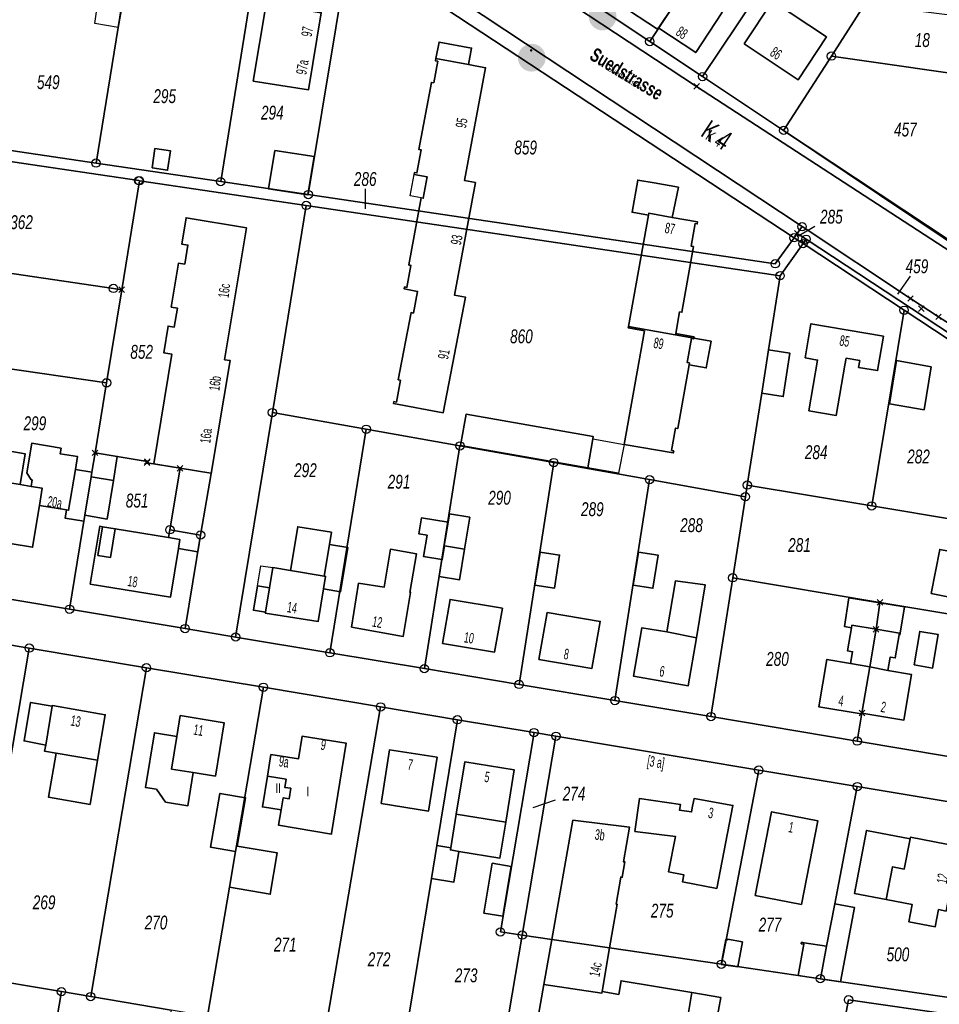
# Model space of a CAD drawing. Header units: metres. Extents: x 339653 to 341672, y 5744753 to 5747397.
# Tile 30 of 256: x 340454 to 340619, y 5745157 to 5745334. Entities that reach past the tile are written whole.
import ezdxf

# ---------------------------------------------------------------- set-up
doc = ezdxf.new("R2010")
doc.units = ezdxf.units.M
doc.header["$LTSCALE"] = 0.03
doc.header["$PDMODE"] = 3
doc.header["$PDSIZE"] = 0.5
for name, color, linetype, lineweight in [('B-Gebäude', 15, 'Continuous', 35), ('Flurstücke_Grenzpunkte', 7, 'Continuous', 25), ('Lagebezeichnungen', 7, 'Continuous', 25), ('Netzpunkte', 7, 'Continuous', 25), ('Siedlung', 7, 'Continuous', 25), ('Siedlungsflächen - Bauwerke u. Einrichtungen', 7, 'Continuous', 25), ('Vegetation', 7, 'Continuous', 25), ('Verkehr', 7, 'Continuous', 25)]:
    doc.layers.add(name, color=color, linetype=linetype, lineweight=lineweight)
doc.layers.add('UMRINGE_FLURSTUECKSABGRENZUNGEN', color=7, linetype='Continuous')
doc.styles.add('Flurstücksnummer - K 10 700', font='ariali.ttf', dxfattribs={"width": 0.7})
doc.styles.add('Hausnummern NRW', font='arial.ttf', dxfattribs={"width": 0.595})
doc.styles.add('Legende und Ausgabekopf - N 8', font='arial.ttf', dxfattribs={"width": 0.7})
doc.styles.add('Name - Bauwerken u. Einrichtungen - F 10', font='arialbd.ttf', dxfattribs={"width": 0.7})
doc.styles.add('Plätze_ Anlagen_ Bahnhof - N 14', font='arial.ttf', dxfattribs={"width": 0.7})
doc.styles.add('Sonstiger Text_ Bezeichnung - N 7 380', font='arial.ttf', dxfattribs={"width": 0.7})
doc.styles.add('Textart 8113', font='arial.ttf', dxfattribs={"width": 0.7})

# ---------------------------------------------------------------- blocks, each defined once
blk = doc.blocks.new('Grenzpunkt. Abmarkung nach Quellenlage nicht zu spezifizieren')
at = {"lineweight": -2}
blk.add_hatch(color=256, dxfattribs=at).paths.add_polyline_path([(0, 0.165, -1), (0, -0.165, -1)], flags=0)
blk.add_point((0, 0), dxfattribs=at)
blk = doc.blocks.new('Grenzpunkt mit Abmarkung (Marke)')
at = {"lineweight": -2}
blk.add_circle((0, 0), 0.499, dxfattribs=at)
blk = doc.blocks.new('Fußweg')
for points in [[(0, 0.5, -1), (0, -0.5, -1)], [(-0.026, 0.178), (-0.008, 0.19), (0.01, 0.2), (0.022, 0.204), (0.028, 0.204), (0.038, 0.2), (0.046, 0.19), (0.168, 0.07), (0.174, 0.064), (0.178, 0.056), (0.178, -0.004), (0.176, -0.01), (0.174, -0.014), (0.172, -0.016), (0.168, -0.018), (0.16, -0.022), (0.152, -0.024), (0.142, -0.022), (0.134, -0.018), (0.13, -0.016), (0.128, -0.014), (0.126, -0.01), (0.126, -0.004), (0.126, 0.038), (0.082, 0.082), (0.064, 0.03), (0.078, -0.008), (0.092, -0.044), (0.104, -0.08), (0.118, -0.116), (0.13, -0.152), (0.142, -0.188), (0.158, -0.224), (0.172, -0.262), (0.174, -0.27), (0.174, -0.278), (0.174, -0.286), (0.172, -0.292), (0.168, -0.298), (0.164, -0.302), (0.16, -0.306), (0.154, -0.31), (0.148, -0.312), (0.14, -0.312), (0.132, -0.312), (0.126, -0.308), (0.122, -0.306), (0.116, -0.3), (0.112, -0.294), (0.106, -0.286), (0.01, -0.034), (-0.02, -0.1), (-0.05, -0.162), (-0.08, -0.226), (-0.112, -0.29), (-0.116, -0.296), (-0.122, -0.302), (-0.128, -0.308), (-0.134, -0.31), (-0.142, -0.31), (-0.148, -0.31), (-0.154, -0.308), (-0.158, -0.306), (-0.164, -0.302), (-0.17, -0.298), (-0.174, -0.292), (-0.176, -0.286), (-0.178, -0.28), (-0.178, -0.274), (-0.176, -0.264), (-0.034, 0.024), (-0.048, 0.07), (-0.124, -0.016), (-0.134, -0.022), (-0.144, -0.022), (-0.154, -0.02), (-0.16, -0.014), (-0.166, -0.006), (-0.168, 0.004), (-0.168, 0.014), (-0.16, 0.024)], [(-0.021, 0.312, -1), (-0.021, 0.218, -1)]]:
    blk.add_hatch(color=256).paths.add_polyline_path(points, flags=0)

msp = doc.modelspace()

# ---------------------------------------------------------------- linework, layer by layer
at = {"layer": 'B-Gebäude'}
for points in [[(340573.529, 5745340.082), (340568.786, 5745332.882), (340568.712, 5745332.93), (340568.646, 5745332.829), (340568.518, 5745332.633), (340561.772, 5745337.076), (340564.843, 5745341.739), (340564.005, 5745342.291), (340571.232, 5745353.243), (340572.042, 5745354.47), (340574.107, 5745353.104), (340573.344, 5745351.848), (340577.143, 5745349.337), (340574.963, 5745346.038), (340572.182, 5745341.831), (340573.9, 5745340.695), (340573.504, 5745340.098)], [(340580.09, 5745335.526), (340575.394, 5745328.401), (340568.763, 5745332.77), (340568.821, 5745332.859), (340568.786, 5745332.882), (340573.529, 5745340.082), (340575.443, 5745338.821), (340579.023, 5745336.465), (340580.198, 5745335.691)], [(340498.303, 5745337.137), (340503.361, 5745336.32), (340508.094, 5745335.555), (340505.78, 5745321.692), (340495.868, 5745323.286), (340498.173, 5745337.159)], [(340584.079, 5745329.966), (340589.18, 5745337.661), (340598.909, 5745331.21), (340593.808, 5745323.516)], [(340528.708, 5745327.337), (340529.256, 5745330.284), (340535.121, 5745329.194), (340534.573, 5745326.247)], [(340528.708, 5745327.337), (340534.573, 5745326.247), (340537.618, 5745325.681), (340533.841, 5745305.373), (340535.798, 5745305.009), (340532.035, 5745284.785), (340534.003, 5745284.419), (340529.992, 5745263.616), (340521.092, 5745265.287), (340521.158, 5745265.634), (340521.584, 5745265.553), (340522.332, 5745269.481), (340521.921, 5745269.559), (340524.233, 5745281.634), (340524.657, 5745281.553), (340525.397, 5745285.44), (340523.014, 5745285.893), (340523.08, 5745286.246), (340523.473, 5745286.172), (340524.211, 5745290.129), (340523.805, 5745290.205), (340526.045, 5745302.262), (340526.408, 5745302.194), (340527.127, 5745306.045), (340524.772, 5745306.484), (340524.837, 5745306.831), (340525.279, 5745306.748), (340526.059, 5745310.896), (340525.624, 5745310.978), (340527.9, 5745323.038), (340528.298, 5745322.962), (340529.032, 5745326.836), (340528.629, 5745326.912)], [(340477.672, 5745307.653), (340478.195, 5745311.171), (340480.983, 5745310.756), (340480.459, 5745307.238)], [(340498.614, 5745303.89), (340499.752, 5745310.776), (340506.808, 5745309.723), (340505.649, 5745302.846)], [(340566.947, 5745299.505), (340566.885, 5745299.154), (340563.947, 5745299.678), (340564.985, 5745305.485), (340567.906, 5745304.963), (340572.288, 5745304.179), (340571.153, 5745298.753)], [(340563.31, 5745279.135), (340566.885, 5745299.154), (340566.947, 5745299.505), (340571.153, 5745298.753), (340575.74, 5745297.934), (340575.676, 5745297.574), (340575.286, 5745297.643), (340574.574, 5745293.597), (340574.977, 5745293.526), (340572.902, 5745281.699), (340572.503, 5745281.769), (340571.813, 5745277.858), (340575.092, 5745277.279), (340575.05, 5745277.038)], [(340482.707, 5745253.651), (340477.971, 5745254.432), (340481.227, 5745274.187), (340479.769, 5745274.428), (340480.557, 5745279.208), (340481.675, 5745279.024), (340482.241, 5745282.454), (340481.131, 5745282.637), (340482.435, 5745290.542), (340483.554, 5745290.358), (340484.12, 5745293.787), (340483.009, 5745293.971), (340483.787, 5745298.686), (340494.643, 5745296.896), (340490.728, 5745273.16), (340491.706, 5745273.045), (340488.314, 5745252.728), (340488.252, 5745252.738)], [(340595.043, 5745273.492), (340596.095, 5745279.632), (340609.141, 5745277.396), (340608.086, 5745271.212), (340604.657, 5745271.797), (340604.866, 5745273.019), (340602.408, 5745273.439), (340602.197, 5745272.204), (340600.65, 5745263.162), (340595.726, 5745264.004), (340597.285, 5745273.108)], [(340574.192, 5745272.249), (340572.154, 5745260.791), (340571.762, 5745260.861), (340571.055, 5745256.843), (340571.433, 5745256.777), (340571.368, 5745256.406), (340562.503, 5745257.937), (340566.173, 5745278.357), (340563.264, 5745278.879), (340563.31, 5745279.135), (340575.05, 5745277.038), (340575.027, 5745276.912), (340574.651, 5745276.979), (340573.876, 5745272.65), (340574.252, 5745272.583)], [(340574.192, 5745272.249), (340574.252, 5745272.583), (340573.876, 5745272.65), (340574.651, 5745276.979), (340575.027, 5745276.912), (340575.05, 5745277.038), (340578.147, 5745276.485), (340577.291, 5745271.695)], [(340587.253, 5745267.139), (340588.475, 5745274.935), (340592.334, 5745274.33), (340591.112, 5745266.534)], [(340610.225, 5745265.232), (340611.475, 5745273.001), (340617.704, 5745271.877), (340616.424, 5745264.156)], [(340533.106, 5745257.755), (340534.114, 5745263.347), (340556.977, 5745259.343), (340556.904, 5745258.931), (340555.984, 5745253.75)], [(340455.923, 5745250.377), (340456.118, 5745251.559), (340455.963, 5745251.585), (340455.183, 5745252.844), (340456.065, 5745258.134), (340461.319, 5745257.258), (340461.153, 5745256.266), (340464.281, 5745255.746), (340463.898, 5745253.442), (340462.679, 5745246.111), (340462.304, 5745246.173), (340457.445, 5745246.978), (340457.952, 5745250.041)], [(340446.386, 5745251.952), (340446.58, 5745253.164), (340447.281, 5745257.535), (340454.879, 5745256.213), (340453.969, 5745250.7), (340449.476, 5745251.443)], [(340467.439, 5745256.417), (340471.437, 5745255.764), (340470.735, 5745251.468), (340469.597, 5745244.508), (340465.612, 5745245.216), (340466.738, 5745252.121), (340466.873, 5745252.949)], [(340467.439, 5745256.417), (340471.437, 5745255.764), (340470.735, 5745251.468), (340466.738, 5745252.121), (340466.873, 5745252.949)], [(340466.738, 5745252.121), (340465.612, 5745245.216), (340465.395, 5745244.128), (340462.056, 5745244.683), (340462.304, 5745246.173), (340462.679, 5745246.111), (340463.898, 5745253.442), (340466.873, 5745252.949)], [(340480.888, 5745242.59), (340482.707, 5745253.651), (340488.252, 5745252.738), (340488.314, 5745252.728), (340486.401, 5745241.639)], [(340457.952, 5745250.041), (340457.445, 5745246.978), (340456.196, 5745239.436), (340447.721, 5745240.839), (340449.476, 5745251.443), (340453.969, 5745250.7), (340455.923, 5745250.377)], [(340530.924, 5745243.977), (340529.787, 5745237.216), (340526.477, 5745237.757), (340527.103, 5745241.59), (340525.638, 5745241.83), (340526.118, 5745244.763)], [(340529.787, 5745237.216), (340530.924, 5745243.977), (340531.162, 5745245.431), (340534.778, 5745244.841), (340533.845, 5745239.118), (340532.945, 5745233.6), (340529.289, 5745234.199)], [(340531.162, 5745245.431), (340534.778, 5745244.841), (340533.845, 5745239.118), (340530.244, 5745239.702), (340529.843, 5745237.206), (340529.787, 5745237.216), (340530.924, 5745243.977)], [(340482.68, 5745240.837), (340482.413, 5745239.205), (340480.973, 5745230.458), (340466.58, 5745232.827), (340468.292, 5745243.225), (340468.795, 5745243.142), (340471.049, 5745242.767), (340480.65, 5745241.174)], [(340468.795, 5745243.142), (340471.049, 5745242.767), (340470.19, 5745237.589), (340467.935, 5745237.964)], [(340480.65, 5745241.174), (340480.888, 5745242.59), (340486.401, 5745241.639), (340485.92, 5745238.639), (340482.413, 5745239.205), (340482.68, 5745240.837)], [(340502.568, 5745235.243), (340503.878, 5745243.141), (340509.921, 5745242.139), (340509.557, 5745239.947), (340508.61, 5745234.241)], [(340508.485, 5745231.958), (340508.858, 5745234.2), (340508.61, 5745234.241), (340509.557, 5745239.947), (340512.875, 5745239.395), (340511.554, 5745231.448)], [(340513.521, 5745225.049), (340514.802, 5745232.981), (340519.367, 5745232.243), (340520.519, 5745239.098), (340525.188, 5745238.261), (340524.025, 5745231.329), (340524.154, 5745231.308), (340522.835, 5745223.398)], [(340617.705, 5745231.1), (340619.264, 5745239.054), (340627.653, 5745237.409), (340626.094, 5745229.455)], [(340546.491, 5745232.623), (340547.43, 5745238.576), (340550.921, 5745238.025), (340549.982, 5745232.072)], [(340564.169, 5745232.642), (340565.108, 5745238.577), (340568.653, 5745238.016), (340567.714, 5745232.082)], [(340508.858, 5745234.2), (340508.485, 5745231.958), (340507.506, 5745226.071), (340498.024, 5745227.616), (340498.046, 5745227.752), (340498.776, 5745232.153), (340499.376, 5745235.773), (340502.568, 5745235.243), (340508.61, 5745234.241)], [(340570.219, 5745224.217), (340571.782, 5745233.418), (340577.098, 5745232.661), (340575.51, 5745223.179)], [(340498.046, 5745227.752), (340495.891, 5745228.109), (340496.621, 5745232.51), (340498.776, 5745232.153)], [(340529.886, 5745222.163), (340531.245, 5745230.062), (340540.641, 5745228.489), (340539.234, 5745220.604)], [(340603.379, 5745224.961), (340602.148, 5745225.168), (340602.888, 5745230.375), (340608.487, 5745229.467), (340607.808, 5745224.697), (340603.458, 5745225.429)], [(340607.808, 5745224.697), (340608.487, 5745229.467), (340612.914, 5745228.738), (340612.076, 5745223.65), (340611.96, 5745223.67), (340612.014, 5745223.99)], [(340547.191, 5745219.27), (340548.674, 5745227.688), (340558.229, 5745226.107), (340556.749, 5745217.65)], [(340570.219, 5745224.217), (340575.51, 5745223.179), (340574.06, 5745214.529), (340564.239, 5745216.236), (340565.725, 5745224.981)], [(340603.236, 5745218.545), (340603.589, 5745220.649), (340602.681, 5745220.802), (340603.379, 5745224.961), (340603.458, 5745225.429), (340607.808, 5745224.697), (340606.676, 5745217.967)], [(340606.676, 5745217.967), (340607.808, 5745224.697), (340612.014, 5745223.99), (340611.96, 5745223.67), (340611.267, 5745219.546), (340610.347, 5745219.701), (340609.937, 5745217.261)], [(340614.634, 5745218.288), (340615.647, 5745224.312), (340618.976, 5745223.752), (340617.963, 5745217.728)], [(340605.273, 5745209.621), (340605.184, 5745209.636), (340605.156, 5745209.473), (340597.536, 5745210.722), (340598.972, 5745219.262), (340603.236, 5745218.545), (340606.676, 5745217.967)], [(340605.273, 5745209.621), (340606.676, 5745217.967), (340609.937, 5745217.261), (340614.204, 5745216.544), (340612.827, 5745208.351)], [(340459.736, 5745210.847), (340458.557, 5745203.864), (340454.67, 5745204.614), (340455.846, 5745211.535)], [(340460.415, 5745202.416), (340458.371, 5745202.76), (340458.557, 5745203.864), (340459.736, 5745210.847), (340459.757, 5745210.976), (340469.261, 5745209.312), (340467.88, 5745201.158)], [(340485.089, 5745198.927), (340481.175, 5745199.564), (340482.129, 5745205.427), (340482.74, 5745209.181), (340490.637, 5745207.896), (340489.074, 5745198.279)], [(340481.175, 5745199.564), (340485.089, 5745198.927), (340484.119, 5745192.966), (340480.124, 5745193.615), (340478.466, 5745195.949), (340476.498, 5745196.269), (340478.095, 5745206.084), (340482.129, 5745205.427)], [(340498.406, 5745198.266), (340499.028, 5745202.157), (340504.008, 5745201.415), (340504.671, 5745205.471), (340512.573, 5745204.198), (340509.958, 5745187.966), (340509.947, 5745187.866), (340500.416, 5745189.453), (340500.884, 5745192.209), (340497.52, 5745192.752)], [(340460.415, 5745202.416), (340467.88, 5745201.158), (340466.53, 5745193.183), (340459.079, 5745194.477)], [(340518.858, 5745193.349), (340520.384, 5745203.029), (340528.898, 5745201.686), (340527.372, 5745192.006)], [(340541.256, 5745190), (340532.354, 5745191.452), (340533.885, 5745200.842), (340542.788, 5745199.39)], [(340498.406, 5745198.266), (340501.761, 5745197.714), (340501.531, 5745196.262), (340502.608, 5745196.091), (340502.327, 5745194.212), (340501.254, 5745194.394), (340500.884, 5745192.209), (340497.52, 5745192.752)], [(340492.856, 5745185.731), (340492.684, 5745184.716), (340488.2, 5745185.48), (340489.861, 5745195.185), (340494.485, 5745194.39), (340492.985, 5745185.709)], [(340564.439, 5745188.347), (340565.306, 5745194.282), (340572.629, 5745193.212), (340572.476, 5745192.164), (340574.654, 5745191.846), (340574.839, 5745192.878), (340575.086, 5745194.261), (340582.07, 5745193.01), (340579.164, 5745178.082), (340572.995, 5745179.282), (340573.239, 5745180.537), (340570.507, 5745181.068), (340571.745, 5745187.436)], [(340532.83, 5745184.758), (340531.303, 5745185.007), (340531.368, 5745185.405), (340532.354, 5745191.452), (340541.256, 5745190), (340540.204, 5745183.554)], [(340586.08, 5745176.835), (340589.014, 5745191.869), (340597.329, 5745190.247), (340594.395, 5745175.212)], [(340559.91, 5745167.395), (340549.525, 5745168.913), (340553.334, 5745190.358), (340563.485, 5745189.11), (340562.392, 5745182.901), (340562.658, 5745182.854), (340562.177, 5745180.097), (340561.904, 5745180.144), (340561.067, 5745175.264), (340561.253, 5745175.232)], [(340610.776, 5745181.974), (340609.643, 5745176.082), (340603.91, 5745177.184), (340606.091, 5745188.527), (340613.919, 5745187.022), (340612.871, 5745181.571)], [(340609.643, 5745176.082), (340610.776, 5745181.974), (340612.871, 5745181.571), (340613.919, 5745187.022), (340613.974, 5745187.304), (340622.625, 5745185.646), (340620.396, 5745174.017), (340619.036, 5745174.278), (340618.444, 5745171.199), (340613.707, 5745172.109), (340614.298, 5745175.187)], [(340491.596, 5745178.302), (340492.684, 5745184.716), (340492.856, 5745185.731), (340492.985, 5745185.709), (340500.181, 5745184.471), (340498.911, 5745177.055)], [(340527.902, 5745179.897), (340528.87, 5745185.814), (340531.368, 5745185.405), (340531.303, 5745185.007), (340532.83, 5745184.758), (340531.929, 5745179.239)], [(340537.337, 5745173.666), (340538.823, 5745182.62), (340542.204, 5745182.059), (340540.716, 5745173.105)], [(340597.787, 5745161.824), (340597.794, 5745161.86), (340598.918, 5745167.708), (340600.382, 5745175.326), (340603.961, 5745174.638), (340601.396, 5745161.282)], [(340558.52, 5745159.283), (340548.086, 5745160.811), (340549.525, 5745168.913), (340559.91, 5745167.395), (340558.562, 5745159.527)], [(340579.967, 5745164.405), (340580.792, 5745168.878), (340581.106, 5745168.82), (340581.131, 5745168.958), (340583.8, 5745168.473), (340582.986, 5745163.993)], [(340597.794, 5745161.86), (340597.787, 5745161.824), (340593.826, 5745162.428), (340594.839, 5745168.061), (340594.367, 5745168.146), (340594.416, 5745168.418), (340594.894, 5745168.312), (340598.918, 5745167.708)], [(340555.649, 5745145.932), (340556.151, 5745148.93), (340546.27, 5745150.585), (340548.086, 5745160.811), (340558.52, 5745159.283), (340558.562, 5745159.527), (340561.553, 5745159.015), (340561.975, 5745161.498), (340574.685, 5745159.349), (340573.533, 5745152.525), (340572.471, 5745146.222), (340562.979, 5745147.817), (340562.452, 5745144.791), (340556.084, 5745145.859)], [(340578.648, 5745151.662), (340573.533, 5745152.525), (340574.685, 5745159.349), (340579.926, 5745158.464)]]:
    msp.add_lwpolyline(points, close=True, dxfattribs=at)
for points in [[(340447.281, 5745257.535), (340454.879, 5745256.213)], [(340453.969, 5745250.7), (340454.879, 5745256.213)], [(340470.735, 5745251.468), (340471.437, 5745255.764)], [(340533.845, 5745239.118), (340534.778, 5745244.841)], [(340468.795, 5745243.142), (340471.049, 5745242.767)]]:
    msp.add_lwpolyline(points, dxfattribs=at)
at = {"layer": 'Flurstücke_Grenzpunkte', "color": 83}
for p, q in [((340515.984, 5745303.881), (340515.973, 5745300.301)), ((340596.782, 5745297.105), (340593.652, 5745295.273)), ((340613.921, 5745288.184), (340611.643, 5745284.952)), ((340550.114, 5745193.969), (340546.105, 5745192.594))]:
    msp.add_line(p, q, dxfattribs=at)
for points in [[(340455.625, 5745385.539), (340445.362, 5745391.934), (340448.95, 5745390.144), (340453.36, 5745387.749), (340459.479, 5745384.315), (340465.567, 5745380.831), (340471.61, 5745377.261), (340478.499, 5745373.141), (340483.64, 5745369.982), (340491.329, 5745365.257), (340494.731, 5745363.133), (340498.955, 5745360.439), (340594.507, 5745297.101), (340593.631, 5745295.888), (340593.065, 5745295.103), (340513.137, 5745347.732), (340498.445, 5745357.406), (340477.778, 5745371.238)], [(340446.164, 5745311.7), (340449.246, 5745330.444), (340452.328, 5745349.188), (340457.849, 5745382.763), (340477.778, 5745371.238), (340471.567, 5745332.928), (340467.609, 5745308.519)], [(340467.609, 5745308.519), (340471.567, 5745332.928), (340477.778, 5745371.238), (340498.445, 5745357.406), (340490.013, 5745305.196)], [(340567.135, 5745330.377), (340556.94, 5745337.138), (340569.516, 5745356.141), (340573.685, 5745362.44), (340574.775, 5745364.088), (340584.991, 5745357.362), (340583.949, 5745355.787)], [(340490.013, 5745305.196), (340498.445, 5745357.406), (340513.137, 5745347.732), (340505.763, 5745302.86)], [(340576.633, 5745324.079), (340567.135, 5745330.377), (340583.949, 5745355.787), (340593.52, 5745349.464), (340590.905, 5745345.533), (340586.136, 5745338.364)], [(340599.786, 5745327.775), (340591.198, 5745314.409), (340576.633, 5745324.079), (340586.136, 5745338.364), (340590.905, 5745345.533), (340593.52, 5745349.464), (340596.893, 5745354.534), (340610.198, 5745352.877), (340615.502, 5745352.217), (340605.799, 5745337.132)], [(340589.679, 5745290.414), (340505.763, 5745302.86), (340513.137, 5745347.732), (340593.065, 5745295.103)], [(340599.786, 5745327.775), (340605.799, 5745337.132), (340628.18, 5745334.313), (340635.632, 5745333.374), (340654.237, 5745331.03), (340652.438, 5745320.241), (340647.308, 5745320.975), (340638.059, 5745322.298), (340635.744, 5745322.63), (340629.675, 5745323.498), (340629.521, 5745323.52)], [(340591.198, 5745314.409), (340599.786, 5745327.775), (340629.521, 5745323.52), (340627.408, 5745305.742), (340626.316, 5745296.547), (340625.715, 5745291.491)], [(340475.277, 5745305.367), (340419.258, 5745313.669), (340419.549, 5745315.647), (340446.164, 5745311.7), (340467.609, 5745308.519), (340490.013, 5745305.196), (340505.763, 5745302.86), (340589.679, 5745290.414), (340593.065, 5745295.103), (340594.676, 5745294.042), (340590.567, 5745288.281), (340505.39, 5745300.904), (340475.419, 5745305.346)], [(340470.741, 5745285.983), (340415.108, 5745294.198), (340416.769, 5745304.488), (340418.275, 5745313.815), (340419.258, 5745313.669), (340475.277, 5745305.367), (340475.419, 5745305.346), (340472.225, 5745285.764)], [(340591.198, 5745314.409), (340625.715, 5745291.491), (340625.683, 5745291.223)], [(340476.809, 5745254.86), (340467.439, 5745256.417), (340469.493, 5745269.011), (340472.225, 5745285.764), (340475.419, 5745305.346), (340505.39, 5745300.904), (340499.302, 5745263.671), (340492.7, 5745223.298), (340483.61, 5745224.819), (340486.401, 5745241.639), (340480.888, 5745242.59), (340482.707, 5745253.651), (340476.774, 5745254.643)], [(340516.164, 5745260.67), (340499.302, 5745263.671), (340505.39, 5745300.904), (340590.567, 5745288.281), (340588.475, 5745274.935), (340587.253, 5745267.139), (340584.664, 5745250.621), (340584.337, 5745248.533), (340567.099, 5745251.602), (340549.88, 5745254.667), (340533.026, 5745257.668)], [(340593.631, 5745295.888), (340594.507, 5745297.101), (340614.004, 5745284.177), (340619.037, 5745280.874), (340624.111, 5745277.63), (340630.945, 5745273.419), (340642.567, 5745266.55), (340642.925, 5745264.463), (340642.766, 5745263.53), (340595.238, 5745294.83)], [(340594.676, 5745294.042), (340593.065, 5745295.103), (340593.631, 5745295.888), (340595.238, 5745294.83)], [(340412.396, 5745277.403), (340415.108, 5745294.198), (340470.741, 5745285.983), (340472.225, 5745285.764), (340469.493, 5745269.011), (340449.585, 5745271.914)], [(340584.664, 5745250.621), (340587.253, 5745267.139), (340588.475, 5745274.935), (340590.567, 5745288.281), (340594.676, 5745294.042), (340612.856, 5745282.072), (340607.022, 5745246.881)], [(340594.676, 5745294.042), (340595.238, 5745294.83), (340642.766, 5745263.53), (340642.589, 5745262.494), (340612.856, 5745282.072)], [(340607.022, 5745246.881), (340612.856, 5745282.072), (340642.589, 5745262.494), (340638.564, 5745241.605)], [(340443.126, 5745231.613), (340446.386, 5745251.952), (340446.58, 5745253.164), (340447.281, 5745257.535), (340449.585, 5745271.914), (340469.493, 5745269.011), (340467.439, 5745256.417), (340466.873, 5745252.949), (340466.738, 5745252.121), (340465.612, 5745245.216), (340462.853, 5745228.299)], [(340492.7, 5745223.298), (340499.302, 5745263.671), (340516.164, 5745260.67), (340509.638, 5745220.462)], [(340509.638, 5745220.462), (340516.164, 5745260.67), (340533.026, 5745257.668), (340526.617, 5745217.619)], [(340462.853, 5745228.299), (340465.612, 5745245.216), (340466.738, 5745252.121), (340466.873, 5745252.949), (340467.439, 5745256.417), (340476.809, 5745254.86), (340476.774, 5745254.643), (340482.707, 5745253.651), (340480.888, 5745242.59), (340486.401, 5745241.639), (340483.61, 5745224.819)], [(340526.617, 5745217.619), (340533.026, 5745257.668), (340549.88, 5745254.667), (340543.654, 5745214.765)], [(340543.654, 5745214.765), (340549.88, 5745254.667), (340567.099, 5745251.602), (340560.876, 5745211.881)], [(340560.876, 5745211.881), (340567.099, 5745251.602), (340584.337, 5745248.533), (340582.051, 5745233.947), (340578.139, 5745208.989)], [(340608.495, 5745229.526), (340582.051, 5745233.947), (340584.337, 5745248.533), (340584.664, 5745250.621), (340607.022, 5745246.881), (340638.564, 5745241.605), (340635.371, 5745225.032)], [(340578.139, 5745208.989), (340582.051, 5745233.947), (340608.495, 5745229.526), (340608.487, 5745229.467), (340607.808, 5745224.697), (340606.676, 5745217.967), (340605.273, 5745209.621), (340604.427, 5745204.587)], [(340604.427, 5745204.587), (340605.273, 5745209.621), (340606.676, 5745217.967), (340607.808, 5745224.697), (340608.487, 5745229.467), (340608.495, 5745229.526), (340635.371, 5745225.032), (340631.085, 5745202.793), (340628.331, 5745200.583)], [(340424.545, 5745165.713), (340430.203, 5745198.996), (340431.905, 5745209.004), (340434.592, 5745224.813), (340455.611, 5745221.304), (340445.583, 5745162.185), (340441.687, 5745162.839)], [(340445.583, 5745162.185), (340455.611, 5745221.304), (340476.676, 5745217.78), (340466.648, 5745158.645), (340461.391, 5745159.528)], [(340481.106, 5745156.215), (340466.648, 5745158.645), (340476.676, 5745217.78), (340497.693, 5745214.265), (340492.856, 5745185.731), (340492.684, 5745184.716), (340491.596, 5745178.302), (340487.665, 5745155.113)], [(340487.665, 5745155.113), (340491.596, 5745178.302), (340492.684, 5745184.716), (340492.856, 5745185.731), (340497.693, 5745214.265), (340518.745, 5745210.743), (340508.688, 5745151.58), (340500.775, 5745152.91)], [(340520.53, 5745149.589), (340508.688, 5745151.58), (340518.745, 5745210.743), (340532.571, 5745208.425), (340528.87, 5745185.814), (340527.902, 5745179.897), (340522.957, 5745149.687), (340522.876, 5745149.195)], [(340540.251, 5745146.275), (340522.876, 5745149.195), (340522.957, 5745149.687), (340527.902, 5745179.897), (340528.87, 5745185.814), (340532.571, 5745208.425), (340546.327, 5745206.118), (340540.289, 5745170.262), (340544.218, 5745169.688), (340540.62, 5745148.453)], [(340550.28, 5745205.457), (340544.218, 5745169.688), (340540.289, 5745170.262), (340546.327, 5745206.118)], [(340559.91, 5745167.395), (340549.525, 5745168.913), (340544.218, 5745169.688), (340550.28, 5745205.457), (340586.724, 5745199.371), (340580.002, 5745164.46)], [(340597.794, 5745161.86), (340580.002, 5745164.46), (340586.724, 5745199.371), (340604.435, 5745196.414), (340600.382, 5745175.326), (340598.918, 5745167.708)], [(340622.538, 5745158.245), (340597.794, 5745161.86), (340598.918, 5745167.708), (340600.382, 5745175.326), (340604.435, 5745196.414), (340625.619, 5745192.876), (340628.418, 5745188.902)], [(340540.62, 5745148.453), (340544.218, 5745169.688), (340549.525, 5745168.913), (340559.91, 5745167.395), (340580.002, 5745164.46), (340597.794, 5745161.86), (340622.538, 5745158.245), (340621.973, 5745155.3), (340602.854, 5745158.069), (340599.178, 5745138.631), (340574.03, 5745142.849), (340571.962, 5745143.196), (340562.452, 5745144.791), (340556.084, 5745145.859), (340555.649, 5745145.932)], [(340451.345, 5745100.447), (340431.631, 5745103.78), (340441.687, 5745162.839), (340445.583, 5745162.185), (340461.391, 5745159.528), (340455.848, 5745126.927)], [(340451.345, 5745100.447), (340455.848, 5745126.927), (340461.391, 5745159.528), (340466.648, 5745158.645), (340481.106, 5745156.215), (340471.087, 5745097.109)], [(340599.178, 5745138.631), (340602.854, 5745158.069), (340621.973, 5745155.3), (340618.165, 5745135.446)]]:
    msp.add_lwpolyline(points, close=True, dxfattribs=at)
for points in [[(340539.07, 5745346.421), (340575.544, 5745322.316), (340623.662, 5745291.002), (340628.54, 5745287.827), (340638.798, 5745281.564), (340640.564, 5745280.54), (340642.321, 5745279.653), (340644.078, 5745278.924), (340645.288, 5745278.474), (340645.231, 5745278.146), (340642.567, 5745266.55), (340630.945, 5745273.419), (340624.111, 5745277.63), (340619.037, 5745280.874), (340614.004, 5745284.177), (340594.507, 5745297.101), (340498.955, 5745360.439)], [(340556.94, 5745337.138), (340567.135, 5745330.377), (340576.633, 5745324.079), (340591.198, 5745314.409), (340625.683, 5745291.223), (340625.715, 5745291.491), (340641.877, 5745281.618), (340643.34, 5745281.064), (340645.591, 5745280.212), (340645.288, 5745278.474), (340644.078, 5745278.924), (340642.321, 5745279.653), (340640.564, 5745280.54), (340638.798, 5745281.564), (340628.54, 5745287.827), (340623.662, 5745291.002), (340575.544, 5745322.316), (340539.07, 5745346.421)], [(340443.126, 5745231.613), (340462.853, 5745228.299), (340483.61, 5745224.819), (340492.7, 5745223.298), (340509.638, 5745220.462), (340526.617, 5745217.619), (340543.654, 5745214.765), (340560.876, 5745211.881), (340578.139, 5745208.989), (340604.427, 5745204.587), (340628.331, 5745200.583)], [(340625.619, 5745192.876), (340604.435, 5745196.414), (340586.724, 5745199.371), (340550.28, 5745205.457), (340546.327, 5745206.118), (340532.571, 5745208.425), (340518.745, 5745210.743), (340497.693, 5745214.265), (340476.676, 5745217.78), (340455.611, 5745221.304), (340434.592, 5745224.813)]]:
    msp.add_lwpolyline(points, dxfattribs=at)
at = {"layer": 'Netzpunkte', "color": 83}
msp.add_point((340615.937, 5745282.365), dxfattribs=at)
at = {"layer": 'Siedlung', "color": 83}
for points in [[(340422.59, 5745334.464), (340438.249, 5745332.102), (340446.183, 5745330.906), (340449.246, 5745330.444), (340452.328, 5745349.188), (340457.849, 5745382.763), (340477.778, 5745371.238), (340498.445, 5745357.406), (340513.137, 5745347.732), (340593.065, 5745295.103), (340589.679, 5745290.414), (340505.763, 5745302.86), (340490.013, 5745305.196), (340467.609, 5745308.519), (340446.164, 5745311.7), (340419.549, 5745315.647)], [(340505.763, 5745302.86), (340589.679, 5745290.414), (340593.065, 5745295.103), (340594.676, 5745294.042), (340590.567, 5745288.281), (340505.39, 5745300.904), (340475.419, 5745305.346), (340475.277, 5745305.367), (340419.258, 5745313.669), (340419.549, 5745315.647), (340446.164, 5745311.7), (340467.609, 5745308.519), (340490.013, 5745305.196)], [(340600.382, 5745175.326), (340604.435, 5745196.414), (340625.619, 5745192.876), (340628.418, 5745188.902), (340622.538, 5745158.245), (340597.794, 5745161.86), (340598.918, 5745167.708)]]:
    msp.add_lwpolyline(points, close=True, dxfattribs=at)
for points in [[(340656.909, 5745347.06), (340654.237, 5745331.03), (340652.438, 5745320.241), (340649.438, 5745302.666), (340627.408, 5745305.742), (340629.521, 5745323.52), (340599.786, 5745327.775), (340591.198, 5745314.409), (340576.633, 5745324.079), (340567.135, 5745330.377), (340556.94, 5745337.138)], [(340419.258, 5745313.669), (340475.277, 5745305.367), (340475.419, 5745305.346), (340505.39, 5745300.904), (340590.567, 5745288.281), (340594.676, 5745294.042), (340612.856, 5745282.072), (340642.589, 5745262.494), (340638.564, 5745241.605), (340635.371, 5745225.032), (340631.085, 5745202.793), (340628.331, 5745200.583), (340604.427, 5745204.587), (340578.139, 5745208.989), (340560.876, 5745211.881), (340543.654, 5745214.765), (340526.617, 5745217.619), (340509.638, 5745220.462), (340492.7, 5745223.298), (340483.61, 5745224.819), (340462.853, 5745228.299), (340443.126, 5745231.613)], [(340434.592, 5745224.813), (340455.611, 5745221.304), (340476.676, 5745217.78), (340497.693, 5745214.265), (340518.745, 5745210.743), (340532.571, 5745208.425), (340546.327, 5745206.118), (340550.28, 5745205.457), (340586.724, 5745199.371), (340604.435, 5745196.414), (340600.382, 5745175.326), (340598.918, 5745167.708), (340597.794, 5745161.86), (340622.538, 5745158.245)]]:
    msp.add_lwpolyline(points, dxfattribs=at)
at = {"layer": 'Siedlungsflächen - Bauwerke u. Einrichtungen', "color": 83}
for points in [[(340467.842, 5745336.566), (340472.105, 5745335.879), (340471.567, 5745332.928), (340467.365, 5745333.606)], [(340524.772, 5745306.484), (340527.127, 5745306.045), (340526.408, 5745302.194), (340526.045, 5745302.262), (340524.053, 5745302.633)], [(340556.904, 5745258.931), (340562.503, 5745257.937), (340561.521, 5745252.743), (340555.984, 5745253.75)], [(340497.221, 5745236.13), (340499.376, 5745235.773), (340498.776, 5745232.153), (340496.621, 5745232.51)]]:
    msp.add_lwpolyline(points, close=True, dxfattribs=at)
at = {"layer": 'UMRINGE_FLURSTUECKSABGRENZUNGEN', "color": 83}
for points in [[(340498.955, 5745360.439, 0), (340594.507, 5745297.101, 0), (340614.004, 5745284.177, 0), (340619.037, 5745280.874, 0), (340624.111, 5745277.63, 0), (340630.945, 5745273.419, 0), (340642.567, 5745266.55, 0), (340650.939, 5745261.923, 0), (340652.817, 5745260.84, 0), (340655.838, 5745259.417, 0), (340658.546, 5745258.142, 0), (340662.238, 5745256.555, 0), (340666.87, 5745254.627, 0), (340820.561, 5745193.652, 0), (340866.25, 5745175.502, 0)], [(340642.321, 5745279.653, 0), (340640.564, 5745280.54, 0), (340638.798, 5745281.564, 0), (340628.54, 5745287.827, 0), (340623.662, 5745291.002, 0), (340575.544, 5745322.316, 0), (340539.07, 5745346.421, 0)]]:
    msp.add_polyline3d(points, dxfattribs=at)
at = {"layer": 'Vegetation', "color": 83}
msp.add_lwpolyline([(340599.786, 5745327.775), (340629.521, 5745323.52), (340627.408, 5745305.742), (340626.316, 5745296.547), (340625.715, 5745291.491), (340591.198, 5745314.409)], close=True, dxfattribs=at)
at = {"layer": 'Verkehr', "color": 83}
for points in [[(340498.955, 5745360.439), (340594.507, 5745297.101), (340614.004, 5745284.177), (340619.037, 5745280.874), (340624.111, 5745277.63), (340630.945, 5745273.419), (340642.567, 5745266.55), (340642.925, 5745264.463), (340642.766, 5745263.53), (340642.589, 5745262.494), (340612.856, 5745282.072), (340594.676, 5745294.042), (340593.065, 5745295.103), (340513.137, 5745347.732)], [(340866.25, 5745175.502), (340820.561, 5745193.652), (340666.87, 5745254.627), (340662.238, 5745256.555), (340658.546, 5745258.142), (340655.838, 5745259.417), (340652.817, 5745260.84), (340650.939, 5745261.923), (340642.567, 5745266.55), (340630.945, 5745273.419), (340624.111, 5745277.63), (340619.037, 5745280.874), (340614.004, 5745284.177), (340594.507, 5745297.101), (340498.955, 5745360.439)], [(340556.94, 5745337.138), (340567.135, 5745330.377), (340576.633, 5745324.079), (340591.198, 5745314.409), (340625.715, 5745291.491), (340641.877, 5745281.618), (340643.34, 5745281.064), (340645.591, 5745280.212), (340645.288, 5745278.474), (340644.078, 5745278.924), (340642.321, 5745279.653), (340640.564, 5745280.54), (340638.798, 5745281.564), (340628.54, 5745287.827), (340623.662, 5745291.002), (340575.544, 5745322.316), (340539.07, 5745346.421)], [(340539.07, 5745346.421), (340575.544, 5745322.316), (340623.662, 5745291.002), (340628.54, 5745287.827), (340638.798, 5745281.564), (340640.564, 5745280.54), (340642.321, 5745279.653), (340644.078, 5745278.924), (340645.288, 5745278.474), (340645.231, 5745278.146), (340651.739, 5745274.907), (340653.618, 5745273.97), (340653.545, 5745273.537), (340659.181, 5745270.674), (340664.628, 5745268.108), (340670.109, 5745265.603), (340679.334, 5745261.662), (340768.019, 5745226.496), (340811.533, 5745209.186), (340833.173, 5745200.543), (340939.581, 5745157.973)], [(340443.126, 5745231.613), (340462.853, 5745228.299), (340483.61, 5745224.819), (340492.7, 5745223.298), (340509.638, 5745220.462), (340526.617, 5745217.619), (340543.654, 5745214.765), (340560.876, 5745211.881), (340578.139, 5745208.989), (340604.427, 5745204.587), (340628.331, 5745200.583)], [(340625.619, 5745192.876), (340604.435, 5745196.414), (340586.724, 5745199.371), (340550.28, 5745205.457), (340546.327, 5745206.118), (340532.571, 5745208.425), (340518.745, 5745210.743), (340497.693, 5745214.265), (340476.676, 5745217.78), (340455.611, 5745221.304), (340434.592, 5745224.813)]]:
    msp.add_lwpolyline(points, dxfattribs=at)

# ---------------------------------------------------------------- block references
at = {"layer": 'Flurstücke_Grenzpunkte', "color": 83, "xscale": 1.5, "yscale": 1.5, "zscale": 1.5}
for name, p in [('Grenzpunkt mit Abmarkung (Marke)', (340567.135, 5745330.377)), ('Grenzpunkt mit Abmarkung (Marke)', (340599.786, 5745327.775)), ('Grenzpunkt mit Abmarkung (Marke)', (340576.633, 5745324.079)), ('Grenzpunkt. Abmarkung nach Quellenlage nicht zu spezifizieren', (340575.544, 5745322.316)), ('Grenzpunkt mit Abmarkung (Marke)', (340591.198, 5745314.409)), ('Grenzpunkt mit Abmarkung (Marke)', (340467.609, 5745308.519)), ('Grenzpunkt mit Abmarkung (Marke)', (340475.277, 5745305.367)), ('Grenzpunkt mit Abmarkung (Marke)', (340475.419, 5745305.346)), ('Grenzpunkt mit Abmarkung (Marke)', (340490.013, 5745305.196)), ('Grenzpunkt mit Abmarkung (Marke)', (340505.763, 5745302.86)), ('Grenzpunkt mit Abmarkung (Marke)', (340505.39, 5745300.904)), ('Grenzpunkt mit Abmarkung (Marke)', (340594.507, 5745297.101)), ('Grenzpunkt mit Abmarkung (Marke)', (340593.065, 5745295.103)), ('Grenzpunkt. Abmarkung nach Quellenlage nicht zu spezifizieren', (340593.631, 5745295.888)), ('Grenzpunkt mit Abmarkung (Marke)', (340595.238, 5745294.83)), ('Grenzpunkt mit Abmarkung (Marke)', (340594.676, 5745294.042)), ('Grenzpunkt mit Abmarkung (Marke)', (340589.679, 5745290.414)), ('Grenzpunkt mit Abmarkung (Marke)', (340590.567, 5745288.281)), ('Grenzpunkt mit Abmarkung (Marke)', (340470.741, 5745285.983)), ('Grenzpunkt. Abmarkung nach Quellenlage nicht zu spezifizieren', (340472.225, 5745285.764)), ('Grenzpunkt. Abmarkung nach Quellenlage nicht zu spezifizieren', (340614.004, 5745284.177)), ('Grenzpunkt mit Abmarkung (Marke)', (340612.856, 5745282.072)), ('Grenzpunkt. Abmarkung nach Quellenlage nicht zu spezifizieren', (340619.037, 5745280.874)), ('Grenzpunkt mit Abmarkung (Marke)', (340469.493, 5745269.011)), ('Grenzpunkt mit Abmarkung (Marke)', (340499.302, 5745263.671)), ('Grenzpunkt mit Abmarkung (Marke)', (340516.164, 5745260.67)), ('Grenzpunkt mit Abmarkung (Marke)', (340533.026, 5745257.668)), ('Grenzpunkt. Abmarkung nach Quellenlage nicht zu spezifizieren', (340467.439, 5745256.417)), ('Grenzpunkt. Abmarkung nach Quellenlage nicht zu spezifizieren', (340476.774, 5745254.643)), ('Grenzpunkt. Abmarkung nach Quellenlage nicht zu spezifizieren', (340476.809, 5745254.86)), ('Grenzpunkt mit Abmarkung (Marke)', (340549.88, 5745254.667)), ('Grenzpunkt. Abmarkung nach Quellenlage nicht zu spezifizieren', (340482.707, 5745253.651)), ('Grenzpunkt mit Abmarkung (Marke)', (340567.099, 5745251.602)), ('Grenzpunkt mit Abmarkung (Marke)', (340584.664, 5745250.621)), ('Grenzpunkt mit Abmarkung (Marke)', (340584.337, 5745248.533)), ('Grenzpunkt mit Abmarkung (Marke)', (340607.022, 5745246.881)), ('Grenzpunkt mit Abmarkung (Marke)', (340480.888, 5745242.59)), ('Grenzpunkt mit Abmarkung (Marke)', (340486.401, 5745241.639)), ('Grenzpunkt mit Abmarkung (Marke)', (340582.051, 5745233.947)), ('Grenzpunkt. Abmarkung nach Quellenlage nicht zu spezifizieren', (340608.495, 5745229.526)), ('Grenzpunkt mit Abmarkung (Marke)', (340462.853, 5745228.299)), ('Grenzpunkt mit Abmarkung (Marke)', (340483.61, 5745224.819)), ('Grenzpunkt. Abmarkung nach Quellenlage nicht zu spezifizieren', (340607.808, 5745224.697)), ('Grenzpunkt mit Abmarkung (Marke)', (340492.7, 5745223.298)), ('Grenzpunkt mit Abmarkung (Marke)', (340455.611, 5745221.304)), ('Grenzpunkt mit Abmarkung (Marke)', (340509.638, 5745220.462)), ('Grenzpunkt mit Abmarkung (Marke)', (340476.676, 5745217.78)), ('Grenzpunkt mit Abmarkung (Marke)', (340526.617, 5745217.619)), ('Grenzpunkt mit Abmarkung (Marke)', (340497.693, 5745214.265)), ('Grenzpunkt mit Abmarkung (Marke)', (340543.654, 5745214.765)), ('Grenzpunkt mit Abmarkung (Marke)', (340560.876, 5745211.881)), ('Grenzpunkt mit Abmarkung (Marke)', (340518.745, 5745210.743)), ('Grenzpunkt mit Abmarkung (Marke)', (340532.571, 5745208.425)), ('Grenzpunkt mit Abmarkung (Marke)', (340578.139, 5745208.989)), ('Grenzpunkt. Abmarkung nach Quellenlage nicht zu spezifizieren', (340605.273, 5745209.621)), ('Grenzpunkt mit Abmarkung (Marke)', (340546.327, 5745206.118)), ('Grenzpunkt mit Abmarkung (Marke)', (340550.28, 5745205.457)), ('Grenzpunkt mit Abmarkung (Marke)', (340604.427, 5745204.587)), ('Grenzpunkt mit Abmarkung (Marke)', (340586.724, 5745199.371)), ('Grenzpunkt mit Abmarkung (Marke)', (340604.435, 5745196.414)), ('Grenzpunkt mit Abmarkung (Marke)', (340540.289, 5745170.262)), ('Grenzpunkt mit Abmarkung (Marke)', (340544.218, 5745169.688)), ('Grenzpunkt mit Abmarkung (Marke)', (340580.002, 5745164.46)), ('Grenzpunkt mit Abmarkung (Marke)', (340597.794, 5745161.86)), ('Grenzpunkt mit Abmarkung (Marke)', (340461.391, 5745159.528)), ('Grenzpunkt mit Abmarkung (Marke)', (340466.648, 5745158.645)), ('Grenzpunkt mit Abmarkung (Marke)', (340602.854, 5745158.069))]:
    msp.add_blockref(name, p, dxfattribs=at)
at = {"layer": 'Verkehr', "color": 83, "xscale": 5, "yscale": 5, "zscale": 5}
for p in [(340558.659, 5745334.882), (340545.922, 5745327.479)]:
    msp.add_blockref('Fußweg', p, dxfattribs=at)

# ---------------------------------------------------------------- texts
at = {"layer": 'B-Gebäude', "char_height": 1.75, "line_spacing_factor": 0.69, "style": 'Sonstiger Text_ Bezeichnung - N 7 380'}
for s, insert, attachment_point in [('II', (340499.869, 5745195.233), 7), ('I', (340505.693, 5745195.542), 5)]:
    msp.add_mtext(s, dxfattribs=dict(at, insert=insert, attachment_point=attachment_point))
at = {"layer": 'Flurstücke_Grenzpunkte', "color": 83, "char_height": 2.5, "attachment_point": 8, "line_spacing_factor": 0.69, "style": 'Flurstücksnummer - K 10 700'}
for s, insert in [('18', (340616.121, 5745329.366)), ('549', (340459.029, 5745321.8)), ('295', (340479.949, 5745319.283)), ('294', (340499.297, 5745316.305)), ('457', (340613.072, 5745313.279)), ('859', (340544.826, 5745310.044)), ('286', (340515.989, 5745304.381)), ('285', (340599.771, 5745297.605)), ('362', (340454.219, 5745296.618)), ('459', (340615.154, 5745288.684)), ('860', (340544.063, 5745276.087)), ('852', (340475.813, 5745273.299)), ('299', (340456.623, 5745260.457)), ('284', (340597.048, 5745255.252)), ('282', (340615.435, 5745254.478)), ('292', (340505.245, 5745252.013)), ('291', (340522.065, 5745249.942)), ('851', (340474.994, 5745246.554)), ('290', (340540.134, 5745247.06)), ('289', (340556.813, 5745245.006)), ('288', (340574.631, 5745242.133)), ('281', (340594.046, 5745238.568)), ('280', (340590.088, 5745218.081)), ('274', (340553.524, 5745193.889)), ('269', (340458.278, 5745174.308)), ('275', (340569.37, 5745172.804)), ('270', (340478.391, 5745170.671)), ('277', (340588.741, 5745170.334)), ('271', (340501.625, 5745166.747)), ('500', (340611.739, 5745164.947)), ('272', (340518.484, 5745164.102)), ('273', (340534.13, 5745161.174))]:
    msp.add_mtext(s, dxfattribs=dict(at, insert=insert))
at = {"layer": 'Lagebezeichnungen', "color": 83, "line_spacing_factor": 0.69}
for s, insert, char_height, attachment_point, rotation, style in [('97', (340506.511, 5745332.016), 1.9, 8, 80.54999, 'Hausnummern NRW'), ('88', (340572.382, 5745331.158), 1.9, 8, 326.62009, 'Hausnummern NRW'), ('Suedstrasse', (340562.316, 5745323.485), 2.5, 8, 328.64401, 'Name - Bauwerken u. Einrichtungen - F 10'), ('86', (340589.298, 5745327.471), 1.9, 8, 326.45697, 'Hausnummern NRW'), ('97a', (340505.645, 5745325.631), 1.9, 8, 80.54999, 'Hausnummern NRW'), ('Suedstrasse', (340562.316, 5745323.485), 1, 8, 328.64401, 'Textart 8113'), ('95', (340534.263, 5745315.567), 1.9, 8, 79.04698, 'Hausnummern NRW'), ('K 4', (340578.218, 5745312.108), 3.5, 8, 326.46598, 'Plätze_ Anlagen_ Bahnhof - N 14'), ('K 4', (340578.218, 5745312.108), 2, 8, 326.46598, 'Legende und Ausgabekopf - N 8'), ('87', (340570.596, 5745295.807), 1.9, 8, 349.84801, 'Hausnummern NRW'), ('93', (340533.375, 5745294.554), 1.9, 8, 79.04698, 'Hausnummern NRW'), ('16c', (340491.61, 5745285.473), 1.9, 8, 83.34896, 'Hausnummern NRW'), ('89', (340568.554, 5745275.155), 1.9, 8, 349.84801, 'Hausnummern NRW'), ('85', (340601.986, 5745275.579), 1.9, 8, 350.14502, 'Hausnummern NRW'), ('91', (340531.064, 5745273.984), 1.9, 8, 79.04698, 'Hausnummern NRW'), ('16b', (340489.959, 5745268.812), 1.9, 8, 83.34896, 'Hausnummern NRW'), ('16a', (340488.326, 5745259.362), 1.9, 8, 83.34896, 'Hausnummern NRW'), ('20a', (340460.032, 5745246.569), 1.9, 8, 350.316, 'Hausnummern NRW'), ('18', (340474.033, 5745232.326), 1.9, 8, 350.41498, 'Hausnummern NRW'), ('14', (340502.694, 5745227.654), 1.9, 8, 350.84702, 'Hausnummern NRW'), ('12', (340518.007, 5745225.058), 1.9, 8, 349.94701, 'Hausnummern NRW'), ('10', (340534.485, 5745222.196), 1.9, 8, 350.54999, 'Hausnummern NRW'), ('8', (340551.994, 5745219.267), 1.9, 8, 350.442, 'Hausnummern NRW'), ('6', (340569.186, 5745216.176), 1.9, 8, 350.14502, 'Hausnummern NRW'), ('4', (340601.363, 5745210.888), 1.9, 8, 350.64901, 'Hausnummern NRW'), ('2', (340608.976, 5745209.774), 1.9, 8, 350.54999, 'Hausnummern NRW'), ('13', (340463.796, 5745207.222), 1.9, 8, 350.04597, 'Hausnummern NRW'), ('11', (340485.878, 5745205.634), 1.9, 8, 350.54999, 'Hausnummern NRW'), ('9', (340508.32, 5745202.96), 1.9, 8, 350.84836, 'Hausnummern NRW'), ('9a', (340501.238, 5745199.907), 1.9, 8, 351.52552, 'Hausnummern NRW'), ('7', (340523.954, 5745199.431), 1.9, 8, 350.748, 'Hausnummern NRW'), ('[3 a]', (340568.189, 5745200.54), 1.9, 5, 350.51932, 'Hausnummern NRW'), ('5', (340537.738, 5745197.175), 1.9, 8, 350.748, 'Hausnummern NRW'), ('3', (340577.961, 5745190.698), 1.9, 8, 349.94701, 'Hausnummern NRW'), ('3b', (340558.041, 5745186.757), 1.9, 8, 352.998, 'Hausnummern NRW'), ('1', (340592.369, 5745188.16), 1.9, 8, 348.94799, 'Hausnummern NRW'), ('12', (340620.673, 5745179.702), 1.9, 8, 79.24499, 'Hausnummern NRW'), ('14c', (340558.345, 5745163.336), 1.9, 8, 79.64999, 'Hausnummern NRW')]:
    msp.add_mtext(s, dxfattribs=dict(at, insert=insert, char_height=char_height, attachment_point=attachment_point, rotation=rotation, style=style))

doc.saveas('drawing.dxf')
